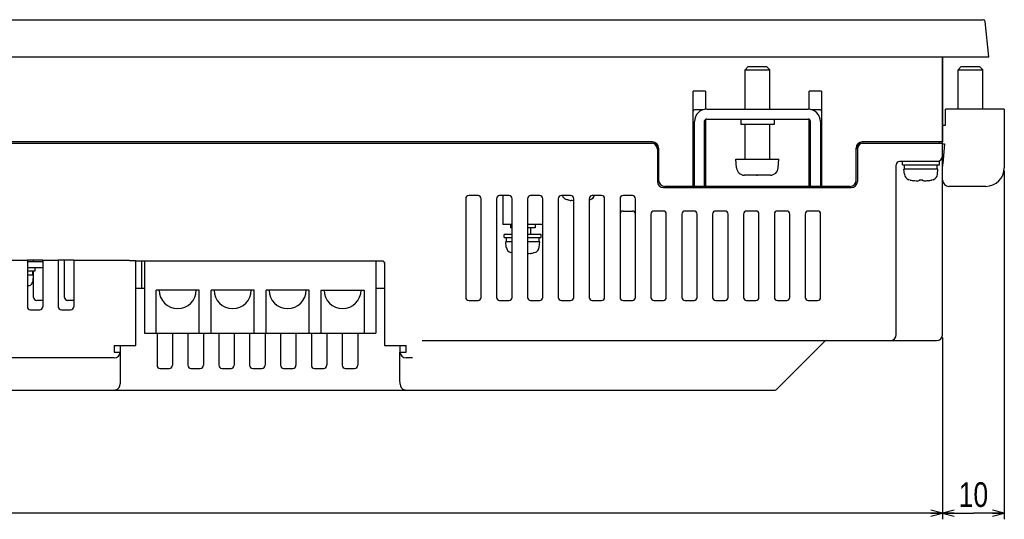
# Model space of a CAD drawing. Extents: x -4 to 1106, y 0 to 693.
# Tile 3 of 26: x 381 to 540, y 0 to 81. Entities that reach past the tile are written whole.
import ezdxf
from ezdxf.enums import TextEntityAlignment as Align

# ---------------------------------------------------------------- set-up
doc = ezdxf.new("R2010")
doc.units = 0
doc.header["$LTSCALE"] = 65.395
doc.layers.get('0').update_dxf_attribs({"linetype": 'CONTINUOUS'})
doc.layers.add('AXIS', color=7, linetype='CONTINUOUS')
doc.layers.add('DIM', color=7, linetype='CONTINUOUS')
doc.styles.get("Standard").update_dxf_attribs({"font": 'txt', "width": 0.8})
doc.dimstyles.get("Standard").update_dxf_attribs({"dimtxt": 2.5, "dimasz": 2.5, "dimexe": 1.25, "dimexo": 0.625, "dimtad": 1, "dimcen": 2.5, "dimazin": 3, "dimtfac": 1, "dimtmove": 0, "dimatfit": 3})

# ---------------------------------------------------------------- blocks, each defined once
blk = doc.blocks.new('_OPEN')
at = {"color": 0, "linetype": 'BYBLOCK'}
for p, q in [((0, 0), (-1, 0.263)), ((-1, -0.263), (0, 0)), ((-1, 0), (0, 0))]:
    blk.add_line(p, q, dxfattribs=at)
blk = doc.blocks.new('*D8')
at = {"layer": 'DIM', "color": 2, "linetype": 'CONTINUOUS'}
for p, q in [((148.12, 29.45), (148.12, 2)), ((530.12, 29.45), (530.12, 2)), ((148.12, 2), (148.12, 0)), ((530.12, 2), (530.12, 0)), ((148.12, 1), (339.12, 1)), ((530.12, 1), (339.12, 1))]:
    blk.add_line(p, q, dxfattribs=at)
at = {"layer": 'DIM', "color": 2, "linetype": 'CONTINUOUS', "xscale": 1.9, "yscale": 1.9, "zscale": 1.9, "rotation": 180}
blk.add_blockref('_OPEN', (148.12, 1), dxfattribs=at)
at = {"layer": 'DIM', "color": 2, "linetype": 'CONTINUOUS', "xscale": 1.9, "yscale": 1.9, "zscale": 1.9}
blk.add_blockref('_OPEN', (530.12, 1), dxfattribs=at)
at = {"layer": 'DIM', "color": 2, "linetype": 'CONTINUOUS', "width": 0.8}
blk.add_text('382', height=4, dxfattribs=at).set_placement((339.12, 2), align=Align.CENTER)
blk = doc.blocks.new('*D9')
at = {"layer": 'DIM', "color": 2, "linetype": 'CONTINUOUS'}
for p, q in [((540.12, 56.45), (540.12, 2)), ((530.12, 29.45), (530.12, 2)), ((530.12, 2), (530.12, 0)), ((540.12, 2), (540.12, 0)), ((530.12, 1), (535.12, 1)), ((540.12, 1), (535.12, 1))]:
    blk.add_line(p, q, dxfattribs=at)
at = {"layer": 'DIM', "color": 2, "linetype": 'CONTINUOUS', "xscale": 1.9, "yscale": 1.9, "zscale": 1.9, "rotation": 180}
blk.add_blockref('_OPEN', (530.12, 1), dxfattribs=at)
at = {"layer": 'DIM', "color": 2, "linetype": 'CONTINUOUS', "xscale": 1.9, "yscale": 1.9, "zscale": 1.9}
blk.add_blockref('_OPEN', (540.12, 1), dxfattribs=at)
at = {"layer": 'DIM', "color": 2, "linetype": 'CONTINUOUS', "width": 0.8}
blk.add_text('10', height=4, dxfattribs=at).set_placement((535.12, 2), align=Align.CENTER)

msp = doc.modelspace()

# ---------------------------------------------------------------- linework, layer by layer
at = {"color": 7, "linetype": 'CONTINUOUS'}
for p, q in [((141.522, 80.948), (536.721, 80.948)), ((537.622, 74.948), (537.019, 80.679)), ((140.622, 74.948), (537.622, 74.948)), ((530.122, 29.948), (530.122, 74.948)), ((498.622, 73.348), (498.122, 72.848)), ((498.122, 72.848), (502.122, 72.848)), ((498.122, 66.448), (498.122, 72.848)), ((498.622, 73.348), (501.622, 73.348)), ((501.622, 73.348), (502.122, 72.848)), ((502.122, 66.448), (502.122, 72.848)), ((533.122, 73.348), (532.622, 72.848)), ((532.622, 72.848), (536.622, 72.848)), ((532.622, 66.448), (532.622, 72.848)), ((533.122, 73.348), (536.122, 73.348)), ((536.122, 73.348), (536.622, 72.848)), ((536.622, 66.448), (536.622, 72.848)), ((491.722, 69.348), (489.722, 69.348)), ((489.722, 53.948), (489.722, 69.348)), ((491.722, 69.348), (491.722, 66.428)), ((510.522, 69.348), (508.522, 69.348)), ((508.522, 66.428), (508.522, 69.348)), ((510.522, 69.348), (510.522, 53.948)), ((491.329, 66.348), (489.922, 66.348)), ((491.922, 66.448), (508.322, 66.448)), ((510.322, 66.348), (508.915, 66.348)), ((540.122, 66.448), (530.622, 66.448)), ((530.622, 63.848), (530.622, 66.448)), ((540.122, 66.448), (540.122, 56.948)), ((489.922, 53.948), (489.922, 64.448)), ((491.522, 64.448), (491.522, 53.948)), ((491.722, 64.794), (491.722, 53.948)), ((491.922, 64.848), (508.322, 64.848)), ((497.422, 64.848), (497.422, 63.948)), ((502.822, 63.948), (497.422, 63.948)), ((498.122, 58.348), (498.122, 63.948)), ((502.122, 58.348), (502.122, 63.948)), ((502.822, 64.848), (502.822, 63.948)), ((508.522, 53.948), (508.522, 64.794)), ((508.722, 53.948), (508.722, 64.448)), ((510.322, 64.448), (510.322, 53.948)), ((530.122, 63.848), (530.622, 63.848)), ((483.122, 61.148), (356.122, 61.148)), ((356.122, 60.948), (483.122, 60.948)), ((508.722, 60.948), (508.622, 60.948)), ((510.495, 60.948), (510.322, 60.948)), ((530.122, 61.148), (517.122, 61.148)), ((517.122, 60.948), (530.122, 60.948)), ((529.622, 60.948), (529.622, 61.148)), ((530.122, 60.848), (530.422, 60.848)), ((530.422, 60.848), (530.141, 57.667)), ((483.922, 59.948), (483.922, 54.748)), ((484.122, 60.148), (484.122, 54.948)), ((516.122, 54.948), (516.122, 60.148)), ((516.322, 59.948), (516.322, 54.748)), ((496.622, 58.348), (503.622, 58.348)), ((496.745, 56.935), (496.622, 58.348)), ((503.498, 56.935), (503.622, 58.348)), ((522.622, 29.948), (522.622, 57.448)), ((529.622, 57.948), (523.122, 57.948)), ((523.622, 57.448), (523.622, 57.948)), ((523.622, 57.448), (529.622, 57.448)), ((523.972, 56.748), (523.972, 57.448)), ((529.272, 56.748), (529.272, 57.448)), ((529.622, 57.448), (529.622, 57.948)), ((529.372, 56.748), (523.872, 56.748)), ((523.946, 55.901), (523.872, 56.748)), ((529.298, 55.901), (529.372, 56.748)), ((498.048, 55.749), (498.022, 55.75)), ((498.022, 55.75), (498.022, 55.748)), ((498.075, 55.748), (498.048, 55.749)), ((498.101, 55.748), (498.075, 55.748)), ((499.622, 55.748), (498.101, 55.748)), ((499.955, 55.748), (499.622, 55.75)), ((499.622, 55.75), (499.622, 55.748)), ((499.955, 55.748), (500.122, 55.748)), ((500.289, 55.748), (499.955, 55.748)), ((500.622, 55.75), (500.289, 55.748)), ((500.622, 55.748), (500.622, 55.75)), ((502.142, 55.748), (500.622, 55.748)), ((502.169, 55.748), (502.142, 55.748)), ((502.195, 55.749), (502.169, 55.748)), ((502.222, 55.75), (502.195, 55.749)), ((524.872, 54.97), (524.662, 55.028)), ((524.894, 54.97), (524.872, 54.97)), ((525.631, 54.829), (525.454, 54.852)), ((525.819, 54.811), (525.631, 54.829)), ((526.017, 54.8), (525.819, 54.811)), ((526.117, 54.81), (526.017, 54.8)), ((526.226, 54.826), (526.117, 54.81)), ((526.342, 54.852), (526.226, 54.826)), ((526.902, 54.97), (526.342, 54.97)), ((526.342, 54.97), (526.342, 54.852)), ((526.902, 54.852), (526.902, 54.97)), ((527.01, 54.828), (526.902, 54.852)), ((527.118, 54.811), (527.01, 54.828)), ((527.227, 54.8), (527.118, 54.811)), ((527.407, 54.81), (527.227, 54.8)), ((527.595, 54.827), (527.407, 54.81)), ((527.789, 54.852), (527.595, 54.827)), ((528.372, 54.97), (528.349, 54.97)), ((528.581, 55.028), (528.372, 54.97)), ((484.922, 53.748), (515.322, 53.748)), ((515.122, 53.948), (485.122, 53.948)), ((537.122, 53.948), (531.122, 53.948)), ((452.872, 51.948), (452.872, 35.948)), ((454.872, 52.448), (453.372, 52.448)), ((455.372, 35.948), (455.372, 51.948)), ((457.872, 51.948), (457.872, 35.948)), ((459.872, 52.448), (458.372, 52.448)), ((460.372, 35.948), (460.372, 51.948)), ((462.872, 51.948), (462.872, 35.948)), ((464.872, 52.448), (463.372, 52.448)), ((465.372, 35.948), (465.372, 51.948)), ((467.872, 51.948), (467.872, 35.948)), ((469.872, 52.448), (468.372, 52.448)), ((469.372, 51.77), (469.162, 51.828)), ((469.394, 51.77), (469.372, 51.77)), ((470.131, 51.629), (469.954, 51.652)), ((470.319, 51.611), (470.131, 51.629)), ((470.372, 51.608), (470.319, 51.611)), ((470.372, 35.948), (470.372, 51.948)), ((472.872, 51.948), (472.872, 35.948)), ((473.081, 51.828), (472.872, 51.77)), ((472.882, 51.77), (472.872, 51.77)), ((474.872, 52.448), (473.372, 52.448)), ((475.372, 35.948), (475.372, 51.948)), ((477.872, 51.948), (477.872, 35.948)), ((479.872, 52.448), (478.372, 52.448)), ((480.372, 35.948), (480.372, 51.948)), ((478.372, 49.948), (479.872, 49.948)), ((482.872, 49.448), (482.872, 35.948)), ((484.872, 49.948), (483.372, 49.948)), ((485.372, 35.948), (485.372, 49.448)), ((487.872, 49.448), (487.872, 35.948)), ((489.872, 49.948), (488.372, 49.948)), ((490.372, 35.948), (490.372, 49.448)), ((492.872, 49.448), (492.872, 35.948)), ((494.872, 49.948), (493.372, 49.948)), ((495.372, 35.948), (495.372, 49.448)), ((497.872, 49.448), (497.872, 35.948)), ((499.872, 49.948), (498.372, 49.948)), ((500.372, 35.948), (500.372, 49.448)), ((502.872, 49.448), (502.872, 35.948)), ((504.872, 49.948), (503.372, 49.948)), ((505.372, 35.948), (505.372, 49.448)), ((507.872, 49.448), (507.872, 35.948)), ((509.872, 49.948), (508.372, 49.948)), ((510.372, 35.948), (510.372, 49.448)), ((460.122, 47.748), (460.122, 47.248)), ((460.372, 47.248), (460.122, 47.248)), ((464.122, 47.248), (462.872, 47.248)), ((463.351, 47.248), (463.351, 46.148)), ((464.122, 47.748), (464.122, 47.248)), ((460.372, 46.148), (459.122, 46.148)), ((459.122, 45.648), (459.122, 46.148)), ((459.122, 45.648), (460.372, 45.648)), ((460.372, 44.948), (459.372, 44.948)), ((459.446, 44.101), (459.372, 44.948)), ((459.472, 44.948), (459.472, 45.648)), ((465.122, 46.148), (462.872, 46.148)), ((462.872, 45.648), (465.122, 45.648)), ((464.872, 44.948), (462.872, 44.948)), ((464.772, 44.948), (464.772, 45.648)), ((464.798, 44.101), (464.872, 44.948)), ((465.122, 45.648), (465.122, 46.148)), ((460.372, 43.17), (460.162, 43.228)), ((463.872, 43.17), (463.849, 43.17)), ((464.081, 43.228), (463.872, 43.17)), ((381.872, 41.948), (379.372, 41.948)), ((384.372, 42), (381.872, 42)), ((381.872, 42), (381.872, 34.448)), ((381.872, 41.748), (384.372, 41.748)), ((382.872, 41.748), (382.872, 42)), ((384.372, 42), (384.372, 34.448)), ((386.872, 41.948), (384.372, 41.948)), ((389.372, 42), (386.872, 42)), ((386.872, 42), (386.872, 34.448)), ((387.872, 35.948), (387.872, 42)), ((389.372, 42), (389.372, 34.448)), ((398.422, 41.948), (389.372, 41.948)), ((398.422, 41.948), (398.49, 41.948)), ((398.49, 41.948), (398.558, 41.947)), ((398.558, 41.947), (398.625, 41.947)), ((398.625, 41.947), (398.691, 41.946)), ((398.691, 41.946), (398.756, 41.945)), ((398.756, 41.945), (398.82, 41.944)), ((398.82, 41.944), (398.881, 41.942)), ((398.881, 41.942), (398.941, 41.94)), ((398.941, 41.94), (398.998, 41.938)), ((398.998, 41.938), (399.052, 41.936)), ((399.052, 41.936), (399.104, 41.934)), ((399.104, 41.934), (399.152, 41.931)), ((399.152, 41.931), (399.197, 41.929)), ((399.197, 41.929), (399.238, 41.926)), ((399.238, 41.926), (399.276, 41.923)), ((399.276, 41.923), (399.309, 41.92)), ((399.309, 41.92), (399.339, 41.916)), ((399.339, 41.916), (399.364, 41.913)), ((399.364, 41.913), (399.385, 41.91)), ((399.385, 41.91), (399.401, 41.906)), ((399.401, 41.906), (399.412, 41.903)), ((399.412, 41.903), (399.419, 41.899)), ((399.419, 41.899), (399.422, 41.895)), ((399.422, 28.148), (399.422, 41.895)), ((439.422, 41.817), (399.422, 41.817)), ((400.372, 41.817), (400.372, 37.448)), ((400.822, 41.817), (400.822, 30.148)), ((438.322, 41.817), (438.322, 30.148)), ((439.449, 41.816), (439.422, 41.817)), ((439.477, 41.812), (439.449, 41.816)), ((439.504, 41.805), (439.477, 41.812)), ((439.53, 41.797), (439.504, 41.805)), ((439.555, 41.785), (439.53, 41.797)), ((439.58, 41.772), (439.555, 41.785)), ((439.602, 41.756), (439.58, 41.772)), ((439.624, 41.739), (439.602, 41.756)), ((439.643, 41.719), (439.624, 41.739)), ((439.661, 41.698), (439.643, 41.719)), ((439.677, 41.675), (439.661, 41.698)), ((439.69, 41.65), (439.677, 41.675)), ((439.701, 41.625), (439.69, 41.65)), ((439.71, 41.599), (439.701, 41.625)), ((439.717, 41.572), (439.71, 41.599)), ((439.72, 41.544), (439.717, 41.572)), ((439.722, 41.516), (439.72, 41.544)), ((439.722, 41.595), (439.722, 28.148)), ((462.907, 43.01), (462.872, 43.008)), ((463.095, 43.027), (462.907, 43.01)), ((463.289, 43.052), (463.095, 43.027)), ((384.372, 40.748), (381.872, 40.748)), ((381.872, 40.248), (383.122, 40.248)), ((382.772, 39.548), (382.772, 40.248)), ((382.872, 35.948), (382.872, 40.248)), ((383.122, 40.248), (383.122, 40.748)), ((382.872, 39.548), (381.872, 39.548)), ((382.798, 38.701), (382.872, 39.548)), ((382.081, 37.828), (381.872, 37.77)), ((399.422, 37.448), (400.822, 37.448)), ((409.722, 37.148), (402.722, 37.148)), ((402.722, 30.148), (402.722, 37.148)), ((409.722, 30.148), (409.722, 37.148)), ((418.622, 37.148), (411.622, 37.148)), ((411.622, 30.148), (411.622, 37.148)), ((418.622, 30.148), (418.622, 37.148)), ((427.522, 37.148), (420.522, 37.148)), ((420.522, 30.148), (420.522, 37.148)), ((427.522, 30.148), (427.522, 37.148)), ((429.422, 37.148), (436.422, 37.148)), ((429.422, 37.148), (429.422, 30.148)), ((436.422, 37.148), (436.422, 30.148)), ((438.322, 37.448), (439.722, 37.448)), ((384.372, 35.448), (383.372, 35.448)), ((389.372, 35.448), (388.372, 35.448)), ((453.372, 35.448), (454.872, 35.448)), ((458.372, 35.448), (459.872, 35.448)), ((463.372, 35.448), (464.872, 35.448)), ((468.372, 35.448), (469.872, 35.448)), ((473.372, 35.448), (474.872, 35.448)), ((478.372, 35.448), (479.872, 35.448)), ((483.372, 35.448), (484.872, 35.448)), ((488.372, 35.448), (489.872, 35.448)), ((493.372, 35.448), (494.872, 35.448)), ((498.372, 35.448), (499.872, 35.448)), ((503.372, 35.448), (504.872, 35.448)), ((508.372, 35.448), (509.872, 35.448)), ((382.372, 33.948), (383.872, 33.948)), ((387.372, 33.948), (388.872, 33.948)), ((400.822, 30.148), (438.322, 30.148)), ((402.872, 30.148), (402.872, 24.948)), ((405.372, 30.148), (405.372, 24.948)), ((407.872, 30.148), (407.872, 24.948)), ((410.372, 30.148), (410.372, 24.948)), ((412.872, 30.148), (412.872, 24.948)), ((415.372, 30.148), (415.372, 24.948)), ((417.872, 30.148), (417.872, 24.948)), ((420.372, 30.148), (420.372, 24.948)), ((422.872, 30.148), (422.872, 24.948)), ((425.372, 30.148), (425.372, 24.948)), ((427.872, 30.148), (427.872, 24.948)), ((430.372, 30.148), (430.372, 24.948)), ((432.872, 30.148), (432.872, 24.948)), ((435.372, 30.148), (435.372, 24.948)), ((445.83, 28.948), (529.122, 28.948)), ((511.034, 28.86), (503.21, 21.036)), ((395.922, 28.148), (399.422, 28.148)), ((395.922, 28.148), (395.922, 27.098)), ((396.922, 28.148), (396.922, 27.148)), ((439.722, 28.148), (443.222, 28.148)), ((442.222, 28.148), (442.222, 27.148)), ((443.222, 27.098), (443.222, 28.148)), ((395.922, 26.148), (361.122, 26.148)), ((395.922, 27.098), (396.92, 27.098)), ((396.922, 27.098), (396.922, 22.362)), ((442.222, 22.362), (442.222, 27.098)), ((442.223, 27.098), (443.222, 27.098)), ((444.237, 26.148), (443.222, 26.148)), ((403.372, 24.448), (404.872, 24.448)), ((408.372, 24.448), (409.872, 24.448)), ((413.372, 24.448), (414.872, 24.448)), ((418.372, 24.448), (419.872, 24.448)), ((423.372, 24.448), (424.872, 24.448)), ((428.372, 24.448), (429.872, 24.448)), ((433.372, 24.448), (434.872, 24.448)), ((396.922, 22.362), (396.919, 22.256)), ((442.225, 22.256), (442.222, 22.362)), ((175.246, 20.948), (502.997, 20.948)), ((396.549, 21.17), (396.508, 21.137)), ((396.588, 21.207), (396.549, 21.17)), ((396.623, 21.247), (396.588, 21.207)), ((396.656, 21.29), (396.623, 21.247)), ((396.685, 21.335), (396.656, 21.29)), ((396.712, 21.384), (396.685, 21.335)), ((396.735, 21.434), (396.712, 21.384)), ((396.756, 21.487), (396.735, 21.434)), ((396.775, 21.541), (396.756, 21.487)), ((396.79, 21.597), (396.775, 21.541)), ((396.805, 21.654), (396.79, 21.597)), ((396.835, 21.771), (396.805, 21.654)), ((396.85, 21.83), (396.835, 21.771)), ((396.865, 21.889), (396.85, 21.83)), ((396.878, 21.948), (396.865, 21.889)), ((396.897, 22.048), (396.878, 21.948)), ((396.911, 22.151), (396.897, 22.048)), ((396.919, 22.256), (396.911, 22.151)), ((442.233, 22.151), (442.225, 22.256)), ((442.247, 22.048), (442.233, 22.151)), ((442.266, 21.948), (442.247, 22.048)), ((442.279, 21.889), (442.266, 21.948)), ((442.293, 21.83), (442.279, 21.889)), ((442.308, 21.771), (442.293, 21.83)), ((442.339, 21.654), (442.308, 21.771)), ((442.353, 21.597), (442.339, 21.654)), ((442.369, 21.541), (442.353, 21.597)), ((442.387, 21.487), (442.369, 21.541)), ((442.408, 21.434), (442.387, 21.487)), ((442.432, 21.384), (442.408, 21.434)), ((442.458, 21.335), (442.432, 21.384)), ((442.488, 21.29), (442.458, 21.335)), ((442.52, 21.247), (442.488, 21.29)), ((442.556, 21.207), (442.52, 21.247)), ((442.594, 21.17), (442.556, 21.207)), ((442.636, 21.137), (442.594, 21.17))]:
    msp.add_line(p, q, dxfattribs=at)
for centre, radius, start, end in [((536.721, 80.648), 0.3, 6, 90), ((489.922, 66.148), 0.2, 90, 180), ((491.922, 64.448), 2, 90, 180), ((508.322, 64.448), 2, 0, 90), ((510.322, 66.148), 0.2, 0, 90), ((491.922, 64.448), 0.4, 90, 180), ((508.322, 64.448), 0.4, 0, 90), ((482.922, 59.948), 1, 0, 90), ((483.122, 60.148), 1, 0, 90), ((483.122, 59.948), 1, 0, 90), ((489.922, 61.048), 0.2, 180, 270), ((491.522, 61.048), 0.2, 270, 360), ((508.722, 61.048), 0.2, 180, 270), ((508.622, 65.948), 5, 269.1514, 270), ((510.322, 61.048), 0.2, 270, 360), ((517.122, 60.148), 1, 90, 180), ((517.122, 59.948), 1, 90, 180), ((517.322, 59.948), 1, 90, 180), ((523.122, 57.448), 0.5, 89.99998, 180.00002), ((529.122, 58.948), 1, 270, 360), ((535.122, 57.228), 5, 174.95755, 180), ((498.04, 57.048), 1.3, 185, 269.17574), ((502.203, 57.048), 1.3, 270.82425, 355), ((524.942, 55.988), 1, 185, 253.74297), ((528.301, 55.988), 1, 286.25703, 355), ((537.122, 56.948), 3, 270, 360), ((484.922, 54.748), 1, 180, 270), ((485.122, 54.948), 1, 180, 270), ((515.122, 54.948), 1, 270, 360), ((515.322, 54.748), 1, 270, 360), ((526.622, 61.748), 6.994, 255.70131, 260.39163), ((526.622, 61.748), 6.994, 279.60837, 284.29869), ((531.122, 54.948), 1, 180, 270), ((453.372, 51.948), 0.5, 90, 180), ((454.872, 51.948), 0.5, 0, 90), ((458.372, 51.948), 0.5, 90, 180), ((459.872, 51.948), 0.5, 0, 90), ((463.372, 51.948), 0.5, 90, 180), ((464.872, 51.948), 0.5, 0, 90), ((468.372, 51.948), 0.5, 90, 180), ((469.442, 52.788), 1, 199.94682, 253.74297), ((471.122, 58.548), 6.994, 255.70131, 260.39163), ((469.872, 51.948), 0.5, 0, 90), ((473.372, 51.948), 0.5, 90, 180), ((471.132, 58.548), 7, 284.47751, 286.25703), ((472.801, 52.788), 1, 286.25703, 340.05318), ((472.811, 52.788), 1, 286.25703, 340.05318), ((474.872, 51.948), 0.5, 0, 90), ((478.372, 51.948), 0.5, 90, 180), ((479.872, 51.948), 0.5, 0, 90), ((478.372, 49.448), 0.5, 90, 180), ((479.872, 49.448), 0.5, 0, 90), ((483.372, 49.448), 0.5, 90, 180), ((484.872, 49.448), 0.5, 0, 90), ((488.372, 49.448), 0.5, 90, 180), ((489.872, 49.448), 0.5, 0, 90), ((493.372, 49.448), 0.5, 90, 180), ((494.872, 49.448), 0.5, 0, 90), ((498.372, 49.448), 0.5, 90, 180), ((499.872, 49.448), 0.5, 0, 90), ((503.372, 49.448), 0.5, 90, 180), ((504.872, 49.448), 0.5, 0, 90), ((508.372, 49.448), 0.5, 90, 180), ((509.872, 49.448), 0.5, 0, 90), ((460.442, 44.188), 1, 185, 253.74297), ((462.122, 49.948), 6.994, 279.60837, 284.29869), ((463.801, 44.188), 1, 286.25703, 355), ((381.801, 38.788), 1, 286.25703, 355), ((383.372, 35.948), 0.5, 180, 270), ((388.372, 35.948), 0.5, 180, 270), ((453.372, 35.948), 0.5, 180, 270), ((454.872, 35.948), 0.5, 270, 360), ((458.372, 35.948), 0.5, 180, 270), ((459.872, 35.948), 0.5, 270, 360), ((463.372, 35.948), 0.5, 180, 270), ((464.872, 35.948), 0.5, 270, 360), ((468.372, 35.948), 0.5, 180, 270), ((469.872, 35.948), 0.5, 270, 360), ((473.372, 35.948), 0.5, 180, 270), ((474.872, 35.948), 0.5, 270, 360), ((478.372, 35.948), 0.5, 180, 270), ((479.872, 35.948), 0.5, 270, 360), ((483.372, 35.948), 0.5, 180, 270), ((484.872, 35.948), 0.5, 270, 360), ((488.372, 35.948), 0.5, 180, 270), ((489.872, 35.948), 0.5, 270, 360), ((493.372, 35.948), 0.5, 180, 270), ((494.872, 35.948), 0.5, 270, 360), ((498.372, 35.948), 0.5, 180, 270), ((499.872, 35.948), 0.5, 270, 360), ((503.372, 35.948), 0.5, 180, 270), ((504.872, 35.948), 0.5, 270, 360), ((508.372, 35.948), 0.5, 180, 270), ((509.872, 35.948), 0.5, 270, 360), ((382.372, 34.448), 0.5, 180, 270), ((383.872, 34.448), 0.5, 270, 360), ((387.372, 34.448), 0.5, 180, 270), ((388.872, 34.448), 0.5, 270, 360), ((511.246, 28.648), 0.3, 89.99573, 135.00007), ((521.622, 29.948), 1, 270, 360), ((529.122, 29.948), 1, 270, 360), ((395.922, 27.148), 1, 270, 360), ((443.222, 27.148), 1, 180, 270), ((403.372, 24.948), 0.5, 180, 270), ((404.872, 24.948), 0.5, 270, 360), ((408.372, 24.948), 0.5, 180, 270), ((409.872, 24.948), 0.5, 270, 360), ((413.372, 24.948), 0.5, 180, 270), ((414.872, 24.948), 0.5, 270, 360), ((418.372, 24.948), 0.5, 180, 270), ((419.872, 24.948), 0.5, 270, 360), ((423.372, 24.948), 0.5, 180, 270), ((424.872, 24.948), 0.5, 270, 360), ((428.372, 24.948), 0.5, 180, 270), ((429.872, 24.948), 0.5, 270, 360), ((433.372, 24.948), 0.5, 180, 270), ((434.872, 24.948), 0.5, 270, 360), ((395.922, 21.948), 1, 270, 305.85857), ((443.222, 21.948), 1, 234.14134, 270), ((502.997, 21.248), 0.3, 270, 315)]:
    msp.add_arc(centre, radius, start, end, dxfattribs=at)
at = {"layer": 'AXIS', "color": 7, "linetype": 'CONTINUOUS'}
for p, q in [((530.122, 74.948), (530.122, 61.148)), ((458.872, 52.448), (458.872, 47.748)), ((460.372, 47.748), (458.872, 47.748)), ((465.372, 47.748), (462.872, 47.748))]:
    msp.add_line(p, q, dxfattribs=at)
for centre in [(406.222, 37.148), (415.122, 37.148), (424.022, 37.148), (432.922, 37.148)]:
    msp.add_arc(centre, 3, 180, 360, dxfattribs=at)

# ---------------------------------------------------------------- dimensions: what is measured, and where the dimension line sits
at = {"layer": 'DIM', "color": 2, "linetype": 'CONTINUOUS'}
dim = msp.add_linear_dim(base=(530.122, 1), p1=(540.122, 56.948), p2=(530.122, 29.948), angle=180, dimstyle='Standard', dxfattribs=at)
dim.commit()
dim.dimension.update_dxf_attribs({"geometry": '*D9', "text_midpoint": (535.322, 1), "dimtype": 128})
dim = msp.add_linear_dim(base=(530.122, 1), p1=(148.122, 29.948), p2=(530.122, 29.948), dimstyle='Standard', dxfattribs=at)
dim.commit()
dim.dimension.update_dxf_attribs({"geometry": '*D8', "text_midpoint": (339.122, 1), "dimtype": 128})

doc.saveas('drawing.dxf')
